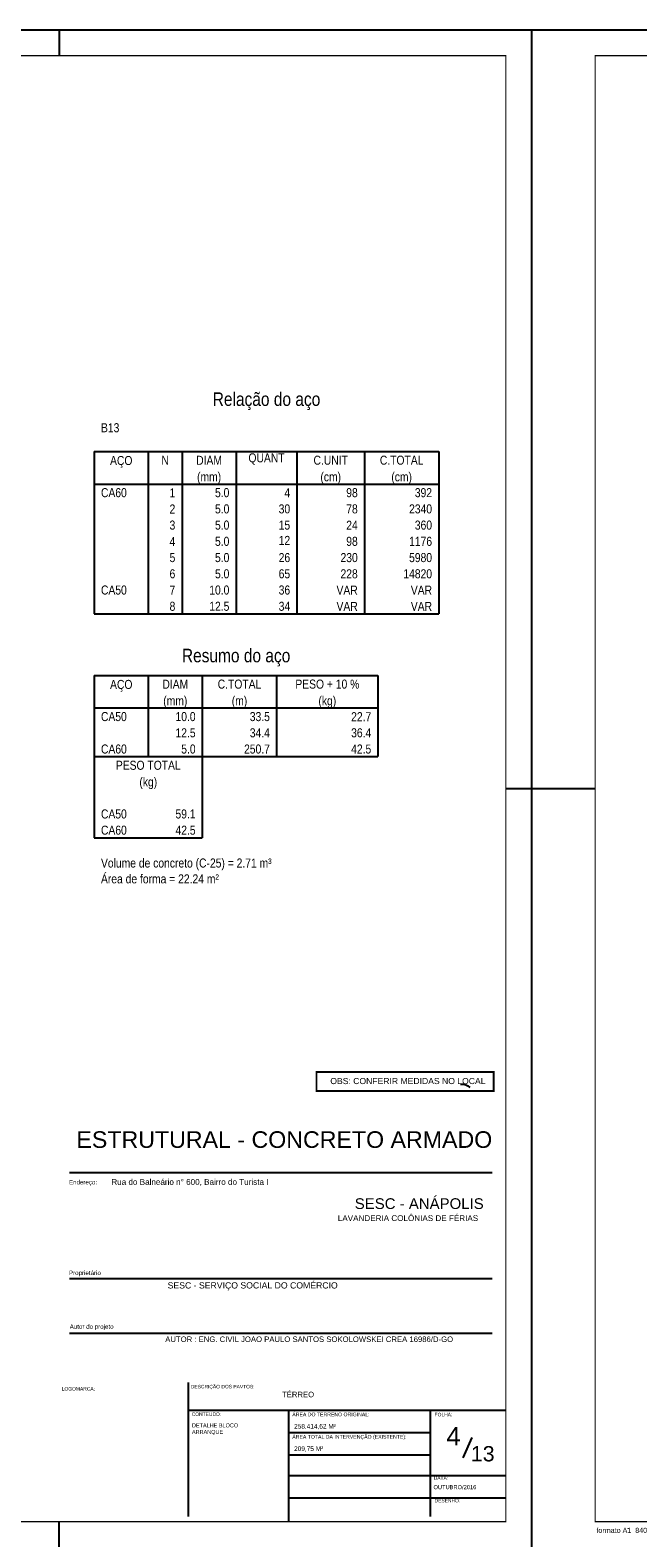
# Model space of a CAD drawing. Extents: x 1874 to 2462, y -2142 to -2023.
# Tile 46 of 74: x 2190 to 2214, y -2082 to -2023. Entities that reach past the tile are written whole.
import ezdxf
from ezdxf.enums import TextEntityAlignment as Align

# ---------------------------------------------------------------- set-up
doc = ezdxf.new("R2010")
doc.units = 0
doc.header["$LTSCALE"] = 0.1
doc.header["$MEASUREMENT"] = 0
doc.layers.get('0').update_dxf_attribs({"linetype": 'CONTINUOUS', "lineweight": 25})
for name, color, linetype in [('8', 8, 'CONTINUOUS'), ('ARQ_TXT_GER', 2, 'CONTINUOUS'), ('ARQ_TXT_LEG', 20, 'CONTINUOUS'), ('ARQ_TXT_TIT', 4, 'CONTINUOUS'), ('RVS-GER', 1, 'CONTINUOUS'), ('Simbolos', 5, 'CONTINUOUS'), ('TXT-ESP', 40, 'CONTINUOUS'), ('XX-CARIMBO', 9, 'CONTINUOUS'), ('XX-FOLHA', 253, 'CONTINUOUS')]:
    doc.layers.add(name, color=color, linetype=linetype)
doc.layers.add('DT-Relação do aço', color=7, linetype='CONTINUOUS', lineweight=25)
doc.styles.add('ARIAL', font='arial.ttf')
doc.styles.add('ArialNarrow', font='ARIALN.TTF')
doc.styles.add('Texto Carimbo', font='arial.ttf')
doc.styles.add('Texto Cota', font='arial.ttf')

# ---------------------------------------------------------------- blocks, each defined once
blk = doc.blocks.new('Aprovacao A-1_SC')
at = {"layer": 'XX-CARIMBO', "ltscale": 0.5}
for p, q in [((0, 594), (0, 0)), ((840, 594), (0, 594)), ((840, 594), (840, 0))]:
    blk.add_line(p, q, dxfattribs=at)
at = {"layer": 'XX-FOLHA'}
for p, q in [((25, 594), (15, 594)), ((840, 594), (830, 594)), ((25, 297), (0, 297)), ((840, 297), (830, 297)), ((840, 271.02), (840, 0)), ((655, 0), (655, 10)), ((655, 0), (655, 10))]:
    blk.add_line(p, q, dxfattribs=at)
at = {"layer": 'XX-FOLHA', "ltscale": 0.5}
for p, q in [((15, 594), (15, 594)), ((655, 594), (655, 584)), ((655, 594), (655, 584)), ((25, 297), (0, 297))]:
    blk.add_line(p, q, dxfattribs=at)
at = {"layer": 'XX-FOLHA', "ltscale": 0.5, "const_width": 0.5}
blk.add_lwpolyline([(25, 584), (25, 10), (830, 10), (830, 584), (25, 584)], dxfattribs=at)
at = {"layer": 'RVS-GER', "style": 'Texto Carimbo'}
blk.add_text('formato A1  840 x 594 mm', height=2, dxfattribs=at).set_placement((25.5, 5.65))

msp = doc.modelspace()

# ---------------------------------------------------------------- linework, layer by layer
at = {"layer": '8', "linetype": 'Continuous'}
for p, q in [((2206.8892, -2064.5106), (2207.0023, -2064.5106)), ((2207.0023, -2064.5106), (2207.0992, -2064.5429)), ((2207.0023, -2064.5106), (2207.0992, -2064.5429)), ((2207.0992, -2064.5429), (2207.18, -2064.5752)), ((2207.0992, -2064.5429), (2207.18, -2064.5752)), ((2207.18, -2064.5752), (2207.2608, -2064.6398)), ((2207.18, -2064.5752), (2207.2608, -2064.6398))]:
    msp.add_line(p, q, dxfattribs=at)
at = {"layer": 'DT-Relação do aço', "linetype": 'Continuous'}
for p, q in [((2192.5365, -2039.7441), (2206.0388, -2039.7441)), ((2192.5365, -2039.7441), (2192.5365, -2041.0149)), ((2194.6545, -2039.7441), (2194.6545, -2041.0149)), ((2195.9783, -2039.7441), (2195.9783, -2041.0149)), ((2198.0963, -2039.7441), (2198.0963, -2041.0149)), ((2200.479, -2039.7441), (2200.479, -2041.0149)), ((2203.1265, -2039.7441), (2203.1265, -2041.0149)), ((2206.0388, -2039.7441), (2206.0388, -2041.0149)), ((2192.5365, -2041.0149), (2206.0388, -2041.0149)), ((2192.5365, -2041.0149), (2192.5365, -2046.0981)), ((2194.6545, -2041.0149), (2194.6545, -2046.0981)), ((2195.9783, -2041.0149), (2195.9783, -2046.0981)), ((2198.0963, -2041.0149), (2198.0963, -2046.0981)), ((2200.479, -2041.0149), (2200.479, -2046.0981)), ((2203.1265, -2041.0149), (2203.1265, -2046.0981)), ((2206.0388, -2041.0149), (2206.0388, -2046.0981)), ((2192.5365, -2046.0981), (2206.0388, -2046.0981)), ((2192.5365, -2048.511), (2203.656, -2048.511)), ((2192.5365, -2048.511), (2192.5365, -2049.7818)), ((2194.6545, -2048.511), (2194.6545, -2049.7818)), ((2196.7725, -2048.511), (2196.7725, -2049.7818)), ((2199.6848, -2048.511), (2199.6848, -2049.7818)), ((2203.656, -2048.511), (2203.656, -2049.7818)), ((2192.5365, -2049.7818), (2203.656, -2049.7818)), ((2192.5365, -2049.7818), (2192.5365, -2051.688)), ((2194.6545, -2049.7818), (2194.6545, -2051.688)), ((2196.7725, -2049.7818), (2196.7725, -2051.688)), ((2199.6848, -2049.7818), (2199.6848, -2051.688)), ((2203.656, -2049.7818), (2203.656, -2051.688)), ((2192.5365, -2051.688), (2203.656, -2051.688)), ((2192.5365, -2051.688), (2192.5365, -2053.5942)), ((2196.7725, -2051.688), (2196.7725, -2053.5942)), ((2192.5365, -2053.5942), (2192.5365, -2054.865)), ((2196.7725, -2053.5942), (2196.7725, -2054.865)), ((2192.5365, -2054.865), (2196.7725, -2054.865))]:
    msp.add_line(p, q, dxfattribs=at)
at = {"layer": 'Simbolos'}
msp.add_arc((2213.467, -2081.9027), 0.0045, 158.968, 180, dxfattribs=at)
msp.add_arc((2213.467, -2081.9027), 0.0045, 158.968, 180, dxfattribs=at)
at = {"layer": 'TXT-ESP'}
msp.add_line((2206.9988, -2079.144), (2207.3433, -2078.3512), dxfattribs=at)
at = {"layer": 'TXT-ESP', "color": 1, "true_color": 0xf00000, "const_width": 0.0767}
msp.add_lwpolyline([(2201.2461, -2064.0313), (2208.1837, -2064.0313), (2208.1837, -2064.7782), (2201.2461, -2064.7782)], close=True, dxfattribs=at)
at = {"layer": 'XX-FOLHA'}
for p, q in [((2191.5707, -2067.9645), (2208.1243, -2067.9645)), ((2191.5707, -2072.1166), (2208.1243, -2072.1166)), ((2191.5707, -2074.2549), (2208.1243, -2074.2549)), ((2196.2317, -2081.4367), (2196.2317, -2076.1975)), ((2196.2317, -2077.2698), (2205.7071, -2077.2698)), ((2200.1657, -2081.645), (2200.1657, -2077.2698)), ((2200.1657, -2081.645), (2200.1657, -2077.2698)), ((2205.7071, -2081.4367), (2205.7071, -2077.2698)), ((2205.7071, -2081.4367), (2205.7071, -2077.2698)), ((2205.7071, -2077.2698), (2208.665, -2077.2698)), ((2200.1657, -2078.1449), (2205.7071, -2078.1449)), ((2200.1657, -2079.0199), (2205.7071, -2079.0199)), ((2200.1657, -2079.8351), (2208.665, -2079.8351)), ((2200.1657, -2080.7101), (2208.665, -2080.7101))]:
    msp.add_line(p, q, dxfattribs=at)

# ---------------------------------------------------------------- block references
at = {"xscale": 0.1, "yscale": 0.1, "zscale": 0.1}
for p in [(2125.665, -2082.645), (2209.665, -2082.645)]:
    msp.add_blockref('Aprovacao A-1_SC', p, dxfattribs=at)

# ---------------------------------------------------------------- texts
at = {"ltscale": 2.666667, "style": 'ARIAL'}
for s, height, p in [('Rua do Balneário n° 600, Bairro do Turista I', 0.227075, (2193.2077, -2068.4532)), ('LAVANDERIA COLÔNIAS DE FÉRIAS', 0.227075, (2202.0813, -2069.8712)), ('258.414,62 M²', 0.18166, (2200.3684, -2077.998)), ('209,75 M²', 0.18166, (2200.3684, -2078.873))]:
    msp.add_text(s, height=height, dxfattribs=at).set_placement(p)
at = {"style": 'ARIAL'}
for s, height, p in [('SESC - ANÁPOLIS', 0.42, (2202.7456, -2069.3981)), ('ÁREA DO TERRENO ORIGINAL:', 0.144505, (2200.2975, -2077.5133)), ('ÁREA TOTAL DA INTERVENÇÃO (EXISTENTE):', 0.144505, (2200.2975, -2078.3883))]:
    msp.add_text(s, height=height, dxfattribs=at).set_placement(p)
at = {"layer": 'ARQ_TXT_GER', "ltscale": 2.666667, "style": 'ARIAL'}
for s, height, p in [('SESC - SERVIÇO SOCIAL DO COMÉRCIO ', 0.243295, (2195.413, -2072.5107)), ('AUTOR : ENG. CIVIL JOAO PAULO SANTOS SOKOLOWSKEI CREA 16986/D-GO', 0.216262, (2195.3188, -2074.6067)), ('TÉRREO ', 0.21626, (2199.8943, -2076.7702))]:
    msp.add_text(s, height=height, dxfattribs=at).set_placement(p)
at = {"layer": 'ARQ_TXT_LEG', "ltscale": 2.666667, "style": 'ARIAL'}
for s, p in [('Endereço:', (2191.5481, -2068.4371)), ('Proprietário', (2191.5481, -2071.9866)), ('Autor do projeto', (2191.5763, -2074.09))]:
    msp.add_text(s, height=0.17301, dxfattribs=at).set_placement(p)
at = {"layer": 'ARQ_TXT_LEG', "style": 'ARIAL'}
for s, height, p in [('LOGOMARCA:', 0.13762, (2191.2627, -2076.507)), ('DESCRIÇÃO DOS PAVTOS:', 0.137624, (2196.3212, -2076.421)), ('CONTEUDO:', 0.13762, (2196.3572, -2077.5017)), ('FOLHA:', 0.13762, (2205.8748, -2077.5162)), ('DATA:', 0.13762, (2205.8397, -2079.9985)), ('DESENHO:', 0.13762, (2205.8748, -2080.8827))]:
    msp.add_text(s, height=height, dxfattribs=at).set_placement(p)
at = {"layer": 'ARQ_TXT_TIT', "style": 'ARIAL'}
msp.add_text('ESTRUTURAL - CONCRETO ARMADO', height=0.65, dxfattribs=at).set_placement((2191.8392, -2067.0054))
at = {"layer": 'DT-Relação do aço', "color": 7, "line_spacing_factor": 0.9, "style": 'ArialNarrow'}
for s, insert, char_height, width, attachment_point in [('Relação do aço', (2199.2876, -2038.1203), 0.5295, 8.8956, 8), ('B13', (2192.8013, -2038.9923), 0.353, 1.2708, 7), ('AÇO', (2193.5955, -2040.3795), 0.353, 1.2708, 8), ('N', (2195.3164, -2040.2631), 0.353, 0.4236, 8), ('DIAM', (2197.0373, -2040.2631), 0.353, 1.6944, 8), ('QUANT', (2199.2876, -2040.2631), 0.353, 2.118, 8), ('C.UNIT', (2201.8028, -2040.2631), 0.353, 2.5416, 8), ('C.TOTAL', (2204.5826, -2040.2631), 0.353, 2.9652, 8), ('(mm)', (2197.0373, -2041.0149), 0.353, 1.6944, 8), ('(cm)', (2201.8028, -2041.0149), 0.353, 1.6944, 8), ('(cm)', (2204.5826, -2041.0149), 0.353, 1.6944, 8), ('CA60', (2192.8013, -2041.5339), 0.353, 1.6944, 7), ('1', (2195.7135, -2041.5339), 0.353, 0.4236, 9), ('5.0', (2197.8315, -2041.5339), 0.353, 1.2708, 9), ('4', (2200.2143, -2041.5339), 0.353, 0.4236, 9), ('98', (2202.8618, -2041.5339), 0.353, 0.8472, 9), ('392', (2205.774, -2041.5339), 0.353, 1.2708, 9), ('2', (2195.7135, -2042.1693), 0.353, 0.4236, 9), ('5.0', (2197.8315, -2042.1693), 0.353, 1.2708, 9), ('30', (2200.2143, -2042.1693), 0.353, 0.8472, 9), ('78', (2202.8618, -2042.1693), 0.353, 0.8472, 9), ('2340', (2205.774, -2042.1693), 0.353, 1.6944, 9), ('3', (2195.7135, -2042.8047), 0.353, 0.4236, 9), ('5.0', (2197.8315, -2042.8047), 0.353, 1.2708, 9), ('15', (2200.2143, -2042.8047), 0.353, 0.8472, 9), ('24', (2202.8618, -2042.8047), 0.353, 0.8472, 9), ('360', (2205.774, -2042.8047), 0.353, 1.2708, 9), ('4', (2195.7135, -2043.4401), 0.353, 0.4236, 9), ('5.0', (2197.8315, -2043.4401), 0.353, 1.2708, 9), ('12', (2200.2143, -2043.4005), 0.353, 0.8472, 9), ('98', (2202.8618, -2043.4401), 0.353, 0.8472, 9), ('1176', (2205.774, -2043.4401), 0.353, 1.6944, 9), ('5', (2195.7135, -2044.0755), 0.353, 0.4236, 9), ('5.0', (2197.8315, -2044.0755), 0.353, 1.2708, 9), ('26', (2200.2143, -2044.0755), 0.353, 0.8472, 9), ('230', (2202.8618, -2044.0755), 0.353, 1.2708, 9), ('5980', (2205.774, -2044.0755), 0.353, 1.6944, 9), ('6', (2195.7135, -2044.7109), 0.353, 0.4236, 9), ('5.0', (2197.8315, -2044.7109), 0.353, 1.2708, 9), ('65', (2200.2143, -2044.7109), 0.353, 0.8472, 9), ('228', (2202.8618, -2044.7109), 0.353, 1.2708, 9), ('14820', (2205.774, -2044.7109), 0.353, 2.118, 9), ('CA50', (2192.8013, -2045.3463), 0.353, 1.6944, 7), ('7', (2195.7135, -2045.3463), 0.353, 0.4236, 9), ('10.0', (2197.8315, -2045.3463), 0.353, 1.6944, 9), ('36', (2200.2143, -2045.3463), 0.353, 0.8472, 9), ('VAR', (2202.8618, -2045.3463), 0.353, 1.2708, 9), ('VAR', (2205.774, -2045.3463), 0.353, 1.2708, 9), ('8', (2195.7135, -2045.9817), 0.353, 0.4236, 9), ('12.5', (2197.8315, -2045.9817), 0.353, 1.6944, 9), ('34', (2200.2143, -2045.9817), 0.353, 0.8472, 9), ('VAR', (2202.8618, -2045.9817), 0.353, 1.2708, 9), ('VAR', (2205.774, -2045.9817), 0.353, 1.2708, 9), ('Resumo do aço', (2198.0963, -2048.158), 0.5295, 8.2602, 8), ('AÇO', (2193.5955, -2049.1464), 0.353, 1.2708, 8), ('DIAM', (2195.7135, -2049.0299), 0.353, 1.6944, 8), ('C.TOTAL', (2198.2286, -2049.0299), 0.353, 2.9652, 8), ('PESO + 10 %', (2201.6704, -2049.0299), 0.353, 4.6596, 8), ('(mm)', (2195.7135, -2049.7818), 0.353, 1.6944, 8), ('(m)', (2198.2286, -2049.7818), 0.353, 1.2708, 8), ('(kg)', (2201.6704, -2049.7818), 0.353, 1.6944, 8), ('CA50', (2192.8013, -2050.3007), 0.353, 1.6944, 7), ('10.0', (2196.5078, -2050.3007), 0.353, 1.6944, 9), ('33.5', (2199.42, -2050.3007), 0.353, 1.6944, 9), ('22.7', (2203.3913, -2050.3007), 0.353, 1.6944, 9), ('12.5', (2196.5078, -2050.9361), 0.353, 1.6944, 9), ('34.4', (2199.42, -2050.9361), 0.353, 1.6944, 9), ('36.4', (2203.3913, -2050.9361), 0.353, 1.6944, 9), ('CA60', (2192.8013, -2051.5715), 0.353, 1.6944, 7), ('5.0', (2196.5078, -2051.5715), 0.353, 1.2708, 9), ('250.7', (2199.42, -2051.5715), 0.353, 2.118, 9), ('42.5', (2203.3913, -2051.5715), 0.353, 1.6944, 9), ('PESO TOTAL', (2194.6545, -2052.2069), 0.353, 4.236, 8), ('(kg)', (2194.6545, -2052.9588), 0.353, 1.6944, 8), ('CA50', (2192.8013, -2054.1131), 0.353, 1.6944, 7), ('59.1', (2196.5078, -2054.1131), 0.353, 1.6944, 9), ('CA60', (2192.8013, -2054.7485), 0.353, 1.6944, 7), ('42.5', (2196.5078, -2054.7485), 0.353, 1.6944, 9), ('Volume de concreto (C-25) = 2.71 m³', (2192.8013, -2056.1358), 0.353, 14.826, 7), ('Área de forma = 22.24 m²', (2192.8013, -2056.6547), 0.353, 10.1664, 7)]:
    msp.add_mtext(s, dxfattribs=dict(at, insert=insert, char_height=char_height, width=width, attachment_point=attachment_point))
at = {"layer": 'TXT-ESP', "style": 'ARIAL'}
for s, height, p in [('4', 0.72, (2206.6135, -2078.2978)), ('13', 0.6, (2207.7591, -2078.9799))]:
    msp.add_text(s, height=height, dxfattribs=at).set_placement(p, align=Align.MIDDLE)
at = {"layer": 'TXT-ESP', "style": 'Texto Cota'}
msp.add_text('OUTUBRO/2016', height=0.16, dxfattribs=at).set_placement((2205.8313, -2080.4165), align=Align.BOTTOM_LEFT)
at = {"layer": 'TXT-ESP', "color": 1, "true_color": 0xf00000, "insert": (2201.787, -2064.268), "char_height": 0.241096, "width": 21.455951, "attachment_point": 1, "style": 'Texto Cota'}
msp.add_mtext('OBS: CONFERIR MEDIDAS NO LOCAL', dxfattribs=at)
at = {"layer": 'TXT-ESP', "insert": (2196.3662, -2077.7924), "char_height": 0.154346, "width": 4.335018, "attachment_point": 1, "style": 'ARIAL'}
msp.add_mtext('DETALHE BLOCO\\PARRANQUE', dxfattribs=at)

doc.saveas('drawing.dxf')
